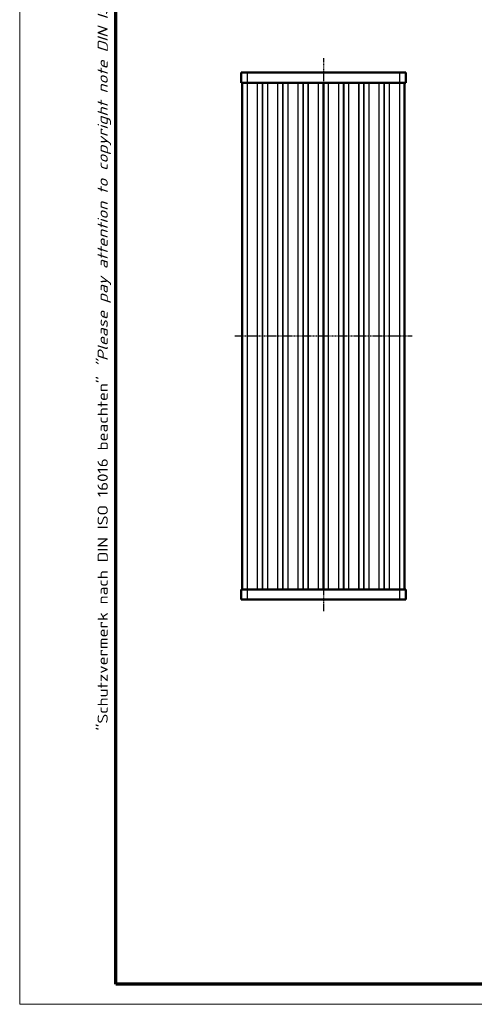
# Model space of a CAD drawing. Header units: millimetres. Extents: x 1 to 419, y 1 to 296.
# Tile 1 of 5: x 1 to 91, y 1 to 195. Entities that reach past the tile are written whole.
import ezdxf

# ---------------------------------------------------------------- set-up
doc = ezdxf.new("R2010")
doc.units = ezdxf.units.MM
doc.linetypes.add('CHAIN', pattern=[0.3543, 0.2362, -0.0295, 0.0591, -0.0295])
doc.linetypes.add('DASH_DOT', pattern=[0.37, 0.24, -0.06, 0.01, -0.06])
doc.layers.get('0').update_dxf_attribs({"lineweight": 25})
for name, color, linetype, lineweight in [('Mittellinie (ISO)', 1, 'DASH_DOT', 25), ('Rahmen (ISO)', 7, 'Continuous', 70), ('Sichtbar (ISO)', 7, 'Continuous', 50), ('Sichtbar schmal (ISO)', 1, 'Continuous', 25)]:
    doc.layers.add(name, color=color, linetype=linetype, lineweight=lineweight)
doc.styles.add('Notiztext (DIN)', font='isocpeur.ttf', dxfattribs={"width": 1.1})

# ---------------------------------------------------------------- blocks, each defined once
blk = doc.blocks.new('Ränder Bopla-A3-Rahmen')
at = {"color": 1, "linetype": 'Continuous', "lineweight": 18}
for p, q in [((1, 1), (1, 296)), ((419, 1), (1, 1))]:
    blk.add_line(p, q, dxfattribs=at)
at = {"color": 3, "linetype": 'Continuous', "lineweight": 70}
for p, q in [((20, 5), (20, 292)), ((415, 5), (20, 5))]:
    blk.add_line(p, q, dxfattribs=at)
at = {"layer": 'Rahmen (ISO)', "color": 1, "insert": (19, 55), "char_height": 2.03, "width": 168.977, "attachment_point": 7, "rotation": 90, "style": 'Notiztext (DIN)'}
blk.add_mtext('\\fISOCPEUR|b0|i0;\\W1.20;\\H2.0300;"Schutzvermerk nach DIN ISO 16016 beachten" \\fISOCPEUR|b0|i1;\\W1.20;\\H2.0300;"Please pay attention to copyright note DIN ISO 16016"', dxfattribs=at)

msp = doc.modelspace()

# ---------------------------------------------------------------- linework, layer by layer
at = {"layer": 'Mittellinie (ISO)', "linetype": 'CHAIN'}
for p, q in [((60.9147355, 187.6567247), (60.9147355, 78.554375)), ((78.4147355, 132.8397353), (43.4147355, 132.8397353))]:
    msp.add_line(p, q, dxfattribs=at)
at = {"layer": 'Sichtbar (ISO)'}
for p, q in [((44.6647355, 184.8397353), (45.9147355, 184.8397353)), ((44.6647355, 184.8397353), (44.6647355, 182.8397353)), ((75.9147355, 184.8397353), (45.9147355, 184.8397353)), ((75.9147355, 184.8397353), (77.1647355, 184.8397353)), ((77.1647355, 182.8397353), (77.1647355, 184.8397353)), ((45.9147355, 182.8397353), (44.6647355, 182.8397353)), ((44.9147355, 182.8397353), (44.9147355, 82.8397353)), ((45.9147355, 182.8397353), (75.9147355, 182.8397353)), ((60.9147355, 82.8397353), (60.9147355, 182.8397353)), ((60.9147355, 182.8397353), (60.9147355, 82.8397353)), ((77.1647355, 182.8397353), (75.9147355, 182.8397353)), ((76.9147355, 82.8397353), (76.9147355, 182.8397353)), ((44.6647355, 82.8397353), (45.9147355, 82.8397353)), ((44.6647355, 82.8397353), (44.6647355, 80.8397353)), ((75.9147355, 82.8397353), (45.9147355, 82.8397353)), ((75.9147355, 82.8397353), (77.1647355, 82.8397353)), ((77.1647355, 80.8397353), (77.1647355, 82.8397353)), ((45.9147355, 80.8397353), (44.6647355, 80.8397353)), ((45.9147355, 80.8397353), (75.9147355, 80.8397353)), ((77.1647355, 80.8397353), (75.9147355, 80.8397353))]:
    msp.add_line(p, q, dxfattribs=at)
at = {"layer": 'Sichtbar schmal (ISO)'}
for p, q in [((45.9147355, 182.8397353), (45.9147355, 184.8397353)), ((75.9147355, 184.8397353), (75.9147355, 182.8397353)), ((45.9147355, 82.8397353), (45.9147355, 182.8397353)), ((47.8762191, 182.8397353), (47.8762191, 82.8397353)), ((47.9504972, 82.8397353), (47.9504972, 182.8397353)), ((48.8404574, 182.8397353), (48.8404574, 82.8397353)), ((48.9890137, 82.8397353), (48.9890137, 182.8397353)), ((49.8789739, 182.8397353), (49.8789739, 82.8397353)), ((49.953252, 82.8397353), (49.953252, 182.8397353)), ((51.8762191, 182.8397353), (51.8762191, 82.8397353)), ((51.9504972, 82.8397353), (51.9504972, 182.8397353)), ((52.8404574, 182.8397353), (52.8404574, 82.8397353)), ((52.9890137, 82.8397353), (52.9890137, 182.8397353)), ((53.8789739, 182.8397353), (53.8789739, 82.8397353)), ((53.953252, 82.8397353), (53.953252, 182.8397353)), ((55.8762191, 182.8397353), (55.8762191, 82.8397353)), ((55.9504972, 82.8397353), (55.9504972, 182.8397353)), ((56.8404574, 182.8397353), (56.8404574, 82.8397353)), ((56.9890137, 82.8397353), (56.9890137, 182.8397353)), ((57.8789739, 182.8397353), (57.8789739, 82.8397353)), ((57.953252, 82.8397353), (57.953252, 182.8397353)), ((59.8762191, 182.8397353), (59.8762191, 82.8397353)), ((59.9504972, 82.8397353), (59.9504972, 182.8397353)), ((60.7890137, 182.8397353), (60.7890137, 82.8397353)), ((61.0404574, 82.8397353), (61.0404574, 182.8397353)), ((61.8789739, 182.8397353), (61.8789739, 82.8397353)), ((61.953252, 82.8397353), (61.953252, 182.8397353)), ((63.8762191, 182.8397353), (63.8762191, 82.8397353)), ((63.9504972, 82.8397353), (63.9504972, 182.8397353)), ((64.8404574, 182.8397353), (64.8404574, 82.8397353)), ((64.9890137, 82.8397353), (64.9890137, 182.8397353)), ((65.8789739, 182.8397353), (65.8789739, 82.8397353)), ((65.953252, 82.8397353), (65.953252, 182.8397353)), ((67.8762191, 182.8397353), (67.8762191, 82.8397353)), ((67.9504972, 82.8397353), (67.9504972, 182.8397353)), ((68.8404574, 182.8397353), (68.8404574, 82.8397353)), ((68.9890137, 82.8397353), (68.9890137, 182.8397353)), ((69.8789739, 182.8397353), (69.8789739, 82.8397353)), ((69.953252, 82.8397353), (69.953252, 182.8397353)), ((71.8762191, 182.8397353), (71.8762191, 82.8397353)), ((71.9504972, 82.8397353), (71.9504972, 182.8397353)), ((72.8404574, 182.8397353), (72.8404574, 82.8397353)), ((72.9890137, 82.8397353), (72.9890137, 182.8397353)), ((73.8789739, 182.8397353), (73.8789739, 82.8397353)), ((73.953252, 82.8397353), (73.953252, 182.8397353)), ((75.9147355, 182.8397353), (75.9147355, 82.8397353)), ((45.9147355, 80.8397353), (45.9147355, 82.8397353)), ((75.9147355, 82.8397353), (75.9147355, 80.8397353))]:
    msp.add_line(p, q, dxfattribs=at)

# ---------------------------------------------------------------- block references
msp.add_blockref('Ränder Bopla-A3-Rahmen', (0, 0))

doc.saveas('drawing.dxf')
